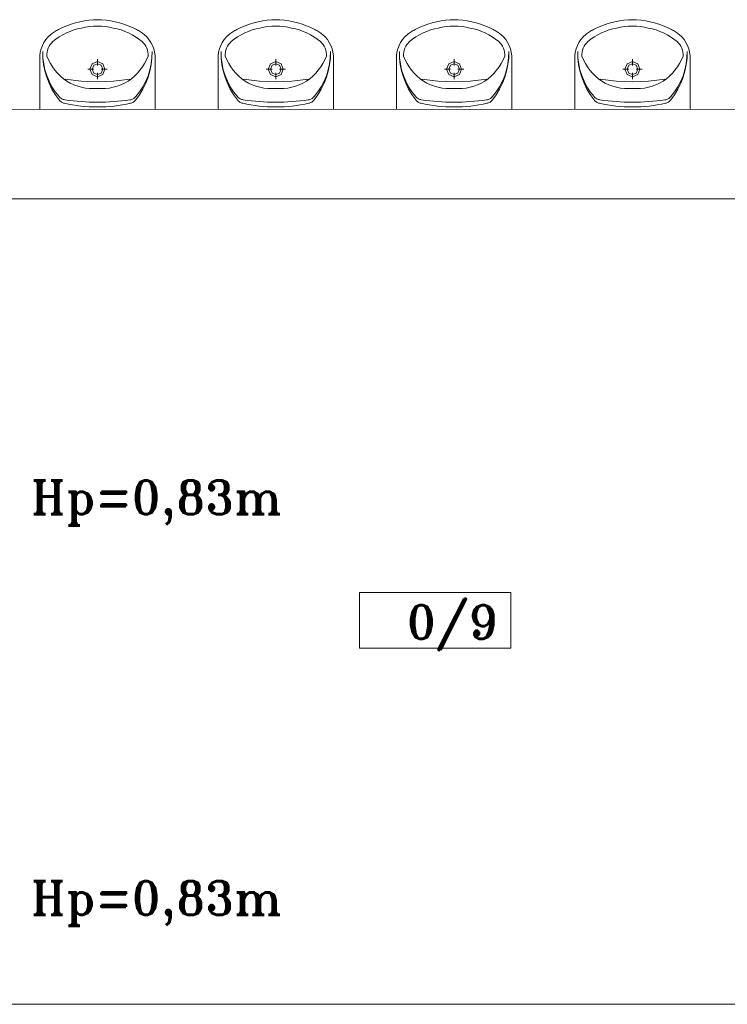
# Model space of a CAD drawing. Header units: millimetres. Extents: x -12354389001 to 271431, y -126469 to 48347.
# Tile 190 of 204: x -69994 to -69657, y 10353 to 10822. Entities that reach past the tile are written whole.
import ezdxf

# ---------------------------------------------------------------- set-up
doc = ezdxf.new("R2010")
doc.units = ezdxf.units.MM
for name, color, linetype, lineweight in [('IS_Text_Odbiornikow_Therm', 7, 'Continuous', 5), ('LINIE PRZEKROJOWE', 7, 'Continuous', 13), ('OPISY', 255, 'Continuous', 9), ('WYPOSAZENIE', 7, 'Continuous', 15)]:
    doc.layers.add(name, color=color, linetype=linetype, lineweight=lineweight)
doc.styles.add('ROMANS-POTROJNY-0-8-W', font='ROMANT.SHX', dxfattribs={"width": 0.8})

# ---------------------------------------------------------------- blocks, each defined once
blk = doc.blocks.new('ffwefw')
at = {"layer": 'LINIE PRZEKROJOWE', "color": 252, "linetype": 'Continuous', "lineweight": 13}
for p, q in [((-69627.84, 10779.39), (-70097.84, 10779.28)), ((-69541.91, 10736.7), (-70004.77, 10736.7)), ((-70004.77, 10352.7), (-69405.77, 10352.7))]:
    blk.add_line(p, q, dxfattribs=at)
at = {"layer": 'OPISY', "color": 252, "linetype": 'Continuous', "lineweight": 13}
for p, q in [((-69832.31, 10522.46), (-69832.31, 10549.09)), ((-69832.31, 10549.09), (-69760.2, 10549.09)), ((-69760.2, 10549.09), (-69760.2, 10522.46)), ((-69760.2, 10522.46), (-69832.31, 10522.46))]:
    blk.add_line(p, q, dxfattribs=at)
at = {"layer": 'WYPOSAZENIE', "color": 7, "linetype": 'Continuous', "lineweight": 13}
for p, q in [((-69984.74, 10779.39), (-69984.74, 10803.23)), ((-69957.23, 10800.26), (-69957.23, 10803.26)), ((-69929.74, 10779.39), (-69929.74, 10803.23)), ((-69899.74, 10779.39), (-69899.74, 10803.23)), ((-69872.23, 10800.26), (-69872.23, 10803.26)), ((-69844.74, 10779.39), (-69844.74, 10803.23)), ((-69814.74, 10779.39), (-69814.74, 10803.23)), ((-69787.23, 10800.26), (-69787.23, 10803.26)), ((-69759.74, 10779.39), (-69759.74, 10803.23)), ((-69729.74, 10779.39), (-69729.74, 10803.23)), ((-69702.23, 10800.26), (-69702.23, 10803.26)), ((-69674.74, 10779.39), (-69674.74, 10803.23)), ((-69961.86, 10798.52), (-69958.93, 10798.52)), ((-69957.23, 10793.77), (-69957.23, 10796.78)), ((-69955.53, 10798.52), (-69952.6, 10798.52)), ((-69876.86, 10798.52), (-69873.93, 10798.52)), ((-69872.23, 10793.77), (-69872.23, 10796.78)), ((-69870.53, 10798.52), (-69867.6, 10798.52)), ((-69791.86, 10798.52), (-69788.93, 10798.52)), ((-69787.23, 10793.77), (-69787.23, 10796.78)), ((-69785.53, 10798.52), (-69782.6, 10798.52)), ((-69706.86, 10798.52), (-69703.93, 10798.52)), ((-69702.23, 10793.77), (-69702.23, 10796.78)), ((-69700.53, 10798.52), (-69697.6, 10798.52))]:
    blk.add_line(p, q, dxfattribs=at)
for points in [[(-69959.17, 10822.1), (-69961.33, 10821.89), (-69963.49, 10821.56), (-69965.62, 10821.13), (-69967.74, 10820.6), (-69969.82, 10819.96), (-69971.88, 10819.22), (-69973.89, 10818.38), (-69975.87, 10817.45)], [(-69959.17, 10822.1), (-69955.32, 10822.1)], [(-69938.62, 10817.45), (-69940.59, 10818.38), (-69942.61, 10819.22), (-69944.66, 10819.96), (-69946.75, 10820.6), (-69948.86, 10821.13), (-69951, 10821.56), (-69953.15, 10821.89), (-69955.32, 10822.1)], [(-69874.17, 10822.1), (-69876.33, 10821.89), (-69878.49, 10821.56), (-69880.62, 10821.13), (-69882.74, 10820.6), (-69884.82, 10819.96), (-69886.88, 10819.22), (-69888.89, 10818.38), (-69890.87, 10817.45)], [(-69874.17, 10822.1), (-69870.32, 10822.1)], [(-69853.62, 10817.45), (-69855.59, 10818.38), (-69857.61, 10819.22), (-69859.66, 10819.96), (-69861.75, 10820.6), (-69863.86, 10821.13), (-69866, 10821.56), (-69868.15, 10821.89), (-69870.32, 10822.1)], [(-69789.17, 10822.1), (-69791.33, 10821.89), (-69793.49, 10821.56), (-69795.62, 10821.13), (-69797.74, 10820.6), (-69799.82, 10819.96), (-69801.88, 10819.22), (-69803.89, 10818.38), (-69805.87, 10817.45)], [(-69789.17, 10822.1), (-69785.32, 10822.1)], [(-69768.62, 10817.45), (-69770.59, 10818.38), (-69772.61, 10819.22), (-69774.66, 10819.96), (-69776.75, 10820.6), (-69778.86, 10821.13), (-69781, 10821.56), (-69783.15, 10821.89), (-69785.32, 10822.1)], [(-69704.17, 10822.1), (-69706.33, 10821.89), (-69708.49, 10821.56), (-69710.62, 10821.13), (-69712.74, 10820.6), (-69714.82, 10819.96), (-69716.88, 10819.22), (-69718.89, 10818.38), (-69720.87, 10817.45)], [(-69704.17, 10822.1), (-69700.32, 10822.1)], [(-69683.62, 10817.45), (-69685.59, 10818.38), (-69687.61, 10819.22), (-69689.66, 10819.96), (-69691.75, 10820.6), (-69693.86, 10821.13), (-69696, 10821.56), (-69698.15, 10821.89), (-69700.32, 10822.1)], [(-69975.87, 10817.45), (-69976.35, 10817.18), (-69976.82, 10816.91), (-69977.29, 10816.63), (-69977.75, 10816.33), (-69978.21, 10816.02), (-69978.65, 10815.7), (-69979.09, 10815.37), (-69979.52, 10815.02)], [(-69964.81, 10818.12), (-69966.67, 10817.72), (-69968.51, 10817.19), (-69970.31, 10816.55), (-69972.07, 10815.8), (-69973.77, 10814.93), (-69975.42, 10813.95), (-69977.01, 10812.86), (-69978.52, 10811.67)], [(-69949.68, 10818.12), (-69951.54, 10818.52), (-69953.43, 10818.81), (-69955.33, 10818.98), (-69957.24, 10819.04), (-69959.15, 10818.98), (-69961.05, 10818.81), (-69962.94, 10818.52), (-69964.81, 10818.12)], [(-69935.96, 10811.67), (-69937.48, 10812.86), (-69939.06, 10813.95), (-69940.71, 10814.93), (-69942.42, 10815.8), (-69944.17, 10816.55), (-69945.97, 10817.19), (-69947.81, 10817.72), (-69949.68, 10818.12)], [(-69934.96, 10815.02), (-69935.39, 10815.37), (-69935.83, 10815.7), (-69936.28, 10816.02), (-69936.73, 10816.33), (-69937.19, 10816.63), (-69937.66, 10816.91), (-69938.14, 10817.18), (-69938.62, 10817.45)], [(-69890.87, 10817.45), (-69891.35, 10817.18), (-69891.82, 10816.91), (-69892.29, 10816.63), (-69892.75, 10816.33), (-69893.21, 10816.02), (-69893.65, 10815.7), (-69894.09, 10815.37), (-69894.52, 10815.02)], [(-69879.81, 10818.12), (-69881.67, 10817.72), (-69883.51, 10817.19), (-69885.31, 10816.55), (-69887.07, 10815.8), (-69888.77, 10814.93), (-69890.42, 10813.95), (-69892.01, 10812.86), (-69893.52, 10811.67)], [(-69864.68, 10818.12), (-69866.54, 10818.52), (-69868.43, 10818.81), (-69870.33, 10818.98), (-69872.24, 10819.04), (-69874.15, 10818.98), (-69876.05, 10818.81), (-69877.94, 10818.52), (-69879.81, 10818.12)], [(-69850.96, 10811.67), (-69852.48, 10812.86), (-69854.06, 10813.95), (-69855.71, 10814.93), (-69857.42, 10815.8), (-69859.17, 10816.55), (-69860.97, 10817.19), (-69862.81, 10817.72), (-69864.68, 10818.12)], [(-69849.96, 10815.02), (-69850.39, 10815.37), (-69850.83, 10815.7), (-69851.28, 10816.02), (-69851.73, 10816.33), (-69852.19, 10816.63), (-69852.66, 10816.91), (-69853.14, 10817.18), (-69853.62, 10817.45)], [(-69805.87, 10817.45), (-69806.35, 10817.18), (-69806.82, 10816.91), (-69807.29, 10816.63), (-69807.75, 10816.33), (-69808.21, 10816.02), (-69808.65, 10815.7), (-69809.09, 10815.37), (-69809.52, 10815.02)], [(-69794.81, 10818.12), (-69796.67, 10817.72), (-69798.51, 10817.19), (-69800.31, 10816.55), (-69802.07, 10815.8), (-69803.77, 10814.93), (-69805.42, 10813.95), (-69807.01, 10812.86), (-69808.52, 10811.67)], [(-69779.68, 10818.12), (-69781.54, 10818.52), (-69783.43, 10818.81), (-69785.33, 10818.98), (-69787.24, 10819.04), (-69789.15, 10818.98), (-69791.05, 10818.81), (-69792.94, 10818.52), (-69794.81, 10818.12)], [(-69765.96, 10811.67), (-69767.48, 10812.86), (-69769.06, 10813.95), (-69770.71, 10814.93), (-69772.42, 10815.8), (-69774.17, 10816.55), (-69775.97, 10817.19), (-69777.81, 10817.72), (-69779.68, 10818.12)], [(-69764.96, 10815.02), (-69765.39, 10815.37), (-69765.83, 10815.7), (-69766.28, 10816.02), (-69766.73, 10816.33), (-69767.19, 10816.63), (-69767.66, 10816.91), (-69768.14, 10817.18), (-69768.62, 10817.45)], [(-69720.87, 10817.45), (-69721.35, 10817.18), (-69721.82, 10816.91), (-69722.29, 10816.63), (-69722.75, 10816.33), (-69723.21, 10816.02), (-69723.65, 10815.7), (-69724.09, 10815.37), (-69724.52, 10815.02)], [(-69709.81, 10818.12), (-69711.67, 10817.72), (-69713.51, 10817.19), (-69715.31, 10816.55), (-69717.07, 10815.8), (-69718.77, 10814.93), (-69720.42, 10813.95), (-69722.01, 10812.86), (-69723.52, 10811.67)], [(-69694.68, 10818.12), (-69696.54, 10818.52), (-69698.43, 10818.81), (-69700.33, 10818.98), (-69702.24, 10819.04), (-69704.15, 10818.98), (-69706.05, 10818.81), (-69707.94, 10818.52), (-69709.81, 10818.12)], [(-69680.96, 10811.67), (-69682.48, 10812.86), (-69684.06, 10813.95), (-69685.71, 10814.93), (-69687.42, 10815.8), (-69689.17, 10816.55), (-69690.97, 10817.19), (-69692.81, 10817.72), (-69694.68, 10818.12)], [(-69679.96, 10815.02), (-69680.39, 10815.37), (-69680.83, 10815.7), (-69681.28, 10816.02), (-69681.73, 10816.33), (-69682.19, 10816.63), (-69682.66, 10816.91), (-69683.14, 10817.18), (-69683.62, 10817.45)], [(-69979.52, 10815.02), (-69980.74, 10813.9), (-69981.81, 10812.63), (-69982.74, 10811.25), (-69983.51, 10809.76), (-69984.09, 10808.2), (-69984.5, 10806.57), (-69984.72, 10804.91), (-69984.74, 10803.23)], [(-69978.52, 10811.67), (-69979.21, 10810.99), (-69979.81, 10810.23), (-69980.32, 10809.41), (-69980.74, 10808.53), (-69981.06, 10807.61), (-69981.27, 10806.65), (-69981.37, 10805.68), (-69981.36, 10804.7)], [(-69933.13, 10804.7), (-69933.12, 10805.68), (-69933.22, 10806.65), (-69933.43, 10807.61), (-69933.74, 10808.53), (-69934.16, 10809.41), (-69934.67, 10810.23), (-69935.28, 10810.99), (-69935.96, 10811.67)], [(-69929.74, 10803.23), (-69929.77, 10804.91), (-69929.98, 10806.57), (-69930.39, 10808.2), (-69930.98, 10809.76), (-69931.74, 10811.25), (-69932.67, 10812.63), (-69933.75, 10813.9), (-69934.96, 10815.02)], [(-69894.52, 10815.02), (-69895.74, 10813.9), (-69896.81, 10812.63), (-69897.74, 10811.25), (-69898.51, 10809.76), (-69899.09, 10808.2), (-69899.5, 10806.57), (-69899.72, 10804.91), (-69899.74, 10803.23)], [(-69893.52, 10811.67), (-69894.21, 10810.99), (-69894.81, 10810.23), (-69895.32, 10809.41), (-69895.74, 10808.53), (-69896.06, 10807.61), (-69896.27, 10806.65), (-69896.37, 10805.68), (-69896.36, 10804.7)], [(-69848.13, 10804.7), (-69848.12, 10805.68), (-69848.22, 10806.65), (-69848.43, 10807.61), (-69848.74, 10808.53), (-69849.16, 10809.41), (-69849.67, 10810.23), (-69850.28, 10810.99), (-69850.96, 10811.67)], [(-69844.74, 10803.23), (-69844.77, 10804.91), (-69844.98, 10806.57), (-69845.39, 10808.2), (-69845.98, 10809.76), (-69846.74, 10811.25), (-69847.67, 10812.63), (-69848.75, 10813.9), (-69849.96, 10815.02)], [(-69809.52, 10815.02), (-69810.74, 10813.9), (-69811.81, 10812.63), (-69812.74, 10811.25), (-69813.51, 10809.76), (-69814.09, 10808.2), (-69814.5, 10806.57), (-69814.72, 10804.91), (-69814.74, 10803.23)], [(-69808.52, 10811.67), (-69809.21, 10810.99), (-69809.81, 10810.23), (-69810.32, 10809.41), (-69810.74, 10808.53), (-69811.06, 10807.61), (-69811.27, 10806.65), (-69811.37, 10805.68), (-69811.36, 10804.7)], [(-69763.13, 10804.7), (-69763.12, 10805.68), (-69763.22, 10806.65), (-69763.43, 10807.61), (-69763.74, 10808.53), (-69764.16, 10809.41), (-69764.67, 10810.23), (-69765.28, 10810.99), (-69765.96, 10811.67)], [(-69759.74, 10803.23), (-69759.77, 10804.91), (-69759.98, 10806.57), (-69760.39, 10808.2), (-69760.98, 10809.76), (-69761.74, 10811.25), (-69762.67, 10812.63), (-69763.75, 10813.9), (-69764.96, 10815.02)], [(-69724.52, 10815.02), (-69725.74, 10813.9), (-69726.81, 10812.63), (-69727.74, 10811.25), (-69728.51, 10809.76), (-69729.09, 10808.2), (-69729.5, 10806.57), (-69729.72, 10804.91), (-69729.74, 10803.23)], [(-69723.52, 10811.67), (-69724.21, 10810.99), (-69724.81, 10810.23), (-69725.32, 10809.41), (-69725.74, 10808.53), (-69726.06, 10807.61), (-69726.27, 10806.65), (-69726.37, 10805.68), (-69726.36, 10804.7)], [(-69678.13, 10804.7), (-69678.12, 10805.68), (-69678.22, 10806.65), (-69678.43, 10807.61), (-69678.74, 10808.53), (-69679.16, 10809.41), (-69679.67, 10810.23), (-69680.28, 10810.99), (-69680.96, 10811.67)], [(-69674.74, 10803.23), (-69674.77, 10804.91), (-69674.98, 10806.57), (-69675.39, 10808.2), (-69675.98, 10809.76), (-69676.74, 10811.25), (-69677.67, 10812.63), (-69678.75, 10813.9), (-69679.96, 10815.02)], [(-69983.32, 10806.92), (-69983.24, 10803.81), (-69982.89, 10800.72), (-69982.28, 10797.67), (-69981.41, 10794.69), (-69980.29, 10791.8), (-69978.93, 10789.02), (-69977.33, 10786.38), (-69975.52, 10783.88)], [(-69983.32, 10806.92), (-69983.23, 10803.99), (-69982.87, 10801.09), (-69982.26, 10798.23), (-69981.39, 10795.44), (-69980.27, 10792.75), (-69978.92, 10790.17), (-69977.35, 10787.73), (-69975.56, 10785.45)], [(-69938.99, 10783.86), (-69937.17, 10786.35), (-69935.57, 10788.99), (-69934.2, 10791.77), (-69933.08, 10794.66), (-69932.21, 10797.64), (-69931.59, 10800.68), (-69931.24, 10803.77), (-69931.16, 10806.88)], [(-69938.95, 10785.42), (-69937.16, 10787.7), (-69935.58, 10790.14), (-69934.22, 10792.72), (-69933.1, 10795.41), (-69932.23, 10798.2), (-69931.61, 10801.05), (-69931.26, 10803.96), (-69931.16, 10806.88)], [(-69898.32, 10806.92), (-69898.24, 10803.81), (-69897.89, 10800.72), (-69897.28, 10797.67), (-69896.41, 10794.69), (-69895.29, 10791.8), (-69893.93, 10789.02), (-69892.33, 10786.38), (-69890.52, 10783.88)], [(-69898.32, 10806.92), (-69898.23, 10803.99), (-69897.87, 10801.09), (-69897.26, 10798.23), (-69896.39, 10795.44), (-69895.27, 10792.75), (-69893.92, 10790.17), (-69892.35, 10787.73), (-69890.56, 10785.45)], [(-69853.99, 10783.86), (-69852.17, 10786.35), (-69850.57, 10788.99), (-69849.2, 10791.77), (-69848.08, 10794.66), (-69847.21, 10797.64), (-69846.59, 10800.68), (-69846.24, 10803.77), (-69846.16, 10806.88)], [(-69853.95, 10785.42), (-69852.16, 10787.7), (-69850.58, 10790.14), (-69849.22, 10792.72), (-69848.1, 10795.41), (-69847.23, 10798.2), (-69846.61, 10801.05), (-69846.26, 10803.96), (-69846.16, 10806.88)], [(-69813.32, 10806.92), (-69813.24, 10803.81), (-69812.89, 10800.72), (-69812.28, 10797.67), (-69811.41, 10794.69), (-69810.29, 10791.8), (-69808.93, 10789.02), (-69807.33, 10786.38), (-69805.52, 10783.88)], [(-69813.32, 10806.92), (-69813.23, 10803.99), (-69812.87, 10801.09), (-69812.26, 10798.23), (-69811.39, 10795.44), (-69810.27, 10792.75), (-69808.92, 10790.17), (-69807.35, 10787.73), (-69805.56, 10785.45)], [(-69768.99, 10783.86), (-69767.17, 10786.35), (-69765.57, 10788.99), (-69764.2, 10791.77), (-69763.08, 10794.66), (-69762.21, 10797.64), (-69761.59, 10800.68), (-69761.24, 10803.77), (-69761.16, 10806.88)], [(-69768.95, 10785.42), (-69767.16, 10787.7), (-69765.58, 10790.14), (-69764.22, 10792.72), (-69763.1, 10795.41), (-69762.23, 10798.2), (-69761.61, 10801.05), (-69761.26, 10803.96), (-69761.16, 10806.88)], [(-69728.32, 10806.92), (-69728.24, 10803.81), (-69727.89, 10800.72), (-69727.28, 10797.67), (-69726.41, 10794.69), (-69725.29, 10791.8), (-69723.93, 10789.02), (-69722.33, 10786.38), (-69720.52, 10783.88)], [(-69728.32, 10806.92), (-69728.23, 10803.99), (-69727.87, 10801.09), (-69727.26, 10798.23), (-69726.39, 10795.44), (-69725.27, 10792.75), (-69723.92, 10790.17), (-69722.35, 10787.73), (-69720.56, 10785.45)], [(-69683.99, 10783.86), (-69682.17, 10786.35), (-69680.57, 10788.99), (-69679.2, 10791.77), (-69678.08, 10794.66), (-69677.21, 10797.64), (-69676.59, 10800.68), (-69676.24, 10803.77), (-69676.16, 10806.88)], [(-69683.95, 10785.42), (-69682.16, 10787.7), (-69680.58, 10790.14), (-69679.22, 10792.72), (-69678.1, 10795.41), (-69677.23, 10798.2), (-69676.61, 10801.05), (-69676.26, 10803.96), (-69676.16, 10806.88)], [(-69981.36, 10804.7), (-69980.59, 10802.92), (-69979.69, 10801.2), (-69978.66, 10799.56), (-69977.51, 10798), (-69976.25, 10796.54), (-69974.88, 10795.19), (-69973.41, 10793.95), (-69971.85, 10792.83)], [(-69942.63, 10792.83), (-69941.07, 10793.95), (-69939.6, 10795.19), (-69938.23, 10796.54), (-69936.97, 10798), (-69935.82, 10799.56), (-69934.79, 10801.2), (-69933.89, 10802.92), (-69933.13, 10804.7)], [(-69896.36, 10804.7), (-69895.59, 10802.92), (-69894.69, 10801.2), (-69893.66, 10799.56), (-69892.51, 10798), (-69891.25, 10796.54), (-69889.88, 10795.19), (-69888.41, 10793.95), (-69886.85, 10792.83)], [(-69857.63, 10792.83), (-69856.07, 10793.95), (-69854.6, 10795.19), (-69853.23, 10796.54), (-69851.97, 10798), (-69850.82, 10799.56), (-69849.79, 10801.2), (-69848.89, 10802.92), (-69848.13, 10804.7)], [(-69811.36, 10804.7), (-69810.59, 10802.92), (-69809.69, 10801.2), (-69808.66, 10799.56), (-69807.51, 10798), (-69806.25, 10796.54), (-69804.88, 10795.19), (-69803.41, 10793.95), (-69801.85, 10792.83)], [(-69772.63, 10792.83), (-69771.07, 10793.95), (-69769.6, 10795.19), (-69768.23, 10796.54), (-69766.97, 10798), (-69765.82, 10799.56), (-69764.79, 10801.2), (-69763.89, 10802.92), (-69763.13, 10804.7)], [(-69726.36, 10804.7), (-69725.59, 10802.92), (-69724.69, 10801.2), (-69723.66, 10799.56), (-69722.51, 10798), (-69721.25, 10796.54), (-69719.88, 10795.19), (-69718.41, 10793.95), (-69716.85, 10792.83)], [(-69687.63, 10792.83), (-69686.07, 10793.95), (-69684.6, 10795.19), (-69683.23, 10796.54), (-69681.97, 10798), (-69680.82, 10799.56), (-69679.79, 10801.2), (-69678.89, 10802.92), (-69678.13, 10804.7)], [(-69972.62, 10793.74), (-69968.79, 10793.21), (-69964.95, 10792.83), (-69961.09, 10792.6), (-69957.23, 10792.52), (-69953.37, 10792.6), (-69949.52, 10792.83), (-69945.67, 10793.21), (-69941.84, 10793.74)], [(-69971.85, 10792.83), (-69970.18, 10791.88), (-69968.45, 10791.08), (-69966.65, 10790.41), (-69964.82, 10789.89), (-69962.95, 10789.52), (-69961.05, 10789.3), (-69959.15, 10789.23), (-69957.24, 10789.31)], [(-69957.24, 10789.31), (-69955.34, 10789.23), (-69953.43, 10789.3), (-69951.54, 10789.52), (-69949.67, 10789.89), (-69947.83, 10790.41), (-69946.04, 10791.08), (-69944.3, 10791.88), (-69942.63, 10792.83)], [(-69887.62, 10793.74), (-69883.79, 10793.21), (-69879.95, 10792.83), (-69876.09, 10792.6), (-69872.23, 10792.52), (-69868.37, 10792.6), (-69864.52, 10792.83), (-69860.67, 10793.21), (-69856.84, 10793.74)], [(-69886.85, 10792.83), (-69885.18, 10791.88), (-69883.45, 10791.08), (-69881.65, 10790.41), (-69879.82, 10789.89), (-69877.95, 10789.52), (-69876.05, 10789.3), (-69874.15, 10789.23), (-69872.24, 10789.31)], [(-69872.24, 10789.31), (-69870.34, 10789.23), (-69868.43, 10789.3), (-69866.54, 10789.52), (-69864.67, 10789.89), (-69862.83, 10790.41), (-69861.04, 10791.08), (-69859.3, 10791.88), (-69857.63, 10792.83)], [(-69802.62, 10793.74), (-69798.79, 10793.21), (-69794.95, 10792.83), (-69791.09, 10792.6), (-69787.23, 10792.52), (-69783.37, 10792.6), (-69779.52, 10792.83), (-69775.67, 10793.21), (-69771.84, 10793.74)], [(-69801.85, 10792.83), (-69800.18, 10791.88), (-69798.45, 10791.08), (-69796.65, 10790.41), (-69794.82, 10789.89), (-69792.95, 10789.52), (-69791.05, 10789.3), (-69789.15, 10789.23), (-69787.24, 10789.31)], [(-69787.24, 10789.31), (-69785.34, 10789.23), (-69783.43, 10789.3), (-69781.54, 10789.52), (-69779.67, 10789.89), (-69777.83, 10790.41), (-69776.04, 10791.08), (-69774.3, 10791.88), (-69772.63, 10792.83)], [(-69717.62, 10793.74), (-69713.79, 10793.21), (-69709.95, 10792.83), (-69706.09, 10792.6), (-69702.23, 10792.52), (-69698.37, 10792.6), (-69694.52, 10792.83), (-69690.67, 10793.21), (-69686.84, 10793.74)], [(-69716.85, 10792.83), (-69715.18, 10791.88), (-69713.45, 10791.08), (-69711.65, 10790.41), (-69709.82, 10789.89), (-69707.95, 10789.52), (-69706.05, 10789.3), (-69704.15, 10789.23), (-69702.24, 10789.31)], [(-69702.24, 10789.31), (-69700.34, 10789.23), (-69698.43, 10789.3), (-69696.54, 10789.52), (-69694.67, 10789.89), (-69692.83, 10790.41), (-69691.04, 10791.08), (-69689.3, 10791.88), (-69687.63, 10792.83)], [(-69975.56, 10785.45), (-69975.27, 10785.15), (-69974.97, 10784.87), (-69974.64, 10784.63), (-69974.29, 10784.42), (-69973.92, 10784.24), (-69973.54, 10784.09), (-69973.15, 10783.98), (-69972.75, 10783.9)], [(-69975.52, 10783.88), (-69975.26, 10783.59), (-69974.99, 10783.33), (-69974.69, 10783.08), (-69974.38, 10782.86), (-69974.05, 10782.67), (-69973.7, 10782.51), (-69973.35, 10782.38), (-69972.98, 10782.28)], [(-69972.98, 10782.28), (-69971.04, 10781.86), (-69969.09, 10781.49), (-69967.13, 10781.19), (-69965.16, 10780.94), (-69963.19, 10780.75), (-69961.21, 10780.62), (-69959.23, 10780.55), (-69957.24, 10780.53)], [(-69972.75, 10783.9), (-69970.82, 10783.64), (-69968.89, 10783.42), (-69966.95, 10783.23), (-69965.01, 10783.07), (-69963.07, 10782.94), (-69961.13, 10782.85), (-69959.19, 10782.79), (-69957.24, 10782.76)], [(-69957.27, 10782.76), (-69955.32, 10782.78), (-69953.38, 10782.84), (-69951.43, 10782.93), (-69949.49, 10783.06), (-69947.55, 10783.21), (-69945.62, 10783.4), (-69943.69, 10783.62), (-69941.76, 10783.88)], [(-69941.76, 10783.88), (-69941.36, 10783.96), (-69940.97, 10784.07), (-69940.58, 10784.21), (-69940.22, 10784.39), (-69939.87, 10784.61), (-69939.54, 10784.85), (-69939.23, 10785.12), (-69938.95, 10785.42)], [(-69941.53, 10782.26), (-69941.16, 10782.36), (-69940.8, 10782.49), (-69940.46, 10782.65), (-69940.13, 10782.84), (-69939.81, 10783.06), (-69939.52, 10783.3), (-69939.24, 10783.57), (-69938.99, 10783.86)], [(-69890.56, 10785.45), (-69890.27, 10785.15), (-69889.97, 10784.87), (-69889.64, 10784.63), (-69889.29, 10784.42), (-69888.92, 10784.24), (-69888.54, 10784.09), (-69888.15, 10783.98), (-69887.75, 10783.9)], [(-69890.52, 10783.88), (-69890.26, 10783.59), (-69889.99, 10783.33), (-69889.69, 10783.08), (-69889.38, 10782.86), (-69889.05, 10782.67), (-69888.7, 10782.51), (-69888.35, 10782.38), (-69887.98, 10782.28)], [(-69887.98, 10782.28), (-69886.04, 10781.86), (-69884.09, 10781.49), (-69882.13, 10781.19), (-69880.16, 10780.94), (-69878.19, 10780.75), (-69876.21, 10780.62), (-69874.23, 10780.55), (-69872.24, 10780.53)], [(-69887.75, 10783.9), (-69885.82, 10783.64), (-69883.89, 10783.42), (-69881.95, 10783.23), (-69880.01, 10783.07), (-69878.07, 10782.94), (-69876.13, 10782.85), (-69874.19, 10782.79), (-69872.24, 10782.76)], [(-69872.27, 10782.76), (-69870.32, 10782.78), (-69868.38, 10782.84), (-69866.43, 10782.93), (-69864.49, 10783.06), (-69862.55, 10783.21), (-69860.62, 10783.4), (-69858.69, 10783.62), (-69856.76, 10783.88)], [(-69856.76, 10783.88), (-69856.36, 10783.96), (-69855.97, 10784.07), (-69855.58, 10784.21), (-69855.22, 10784.39), (-69854.87, 10784.61), (-69854.54, 10784.85), (-69854.23, 10785.12), (-69853.95, 10785.42)], [(-69856.53, 10782.26), (-69856.16, 10782.36), (-69855.8, 10782.49), (-69855.46, 10782.65), (-69855.13, 10782.84), (-69854.81, 10783.06), (-69854.52, 10783.3), (-69854.24, 10783.57), (-69853.99, 10783.86)], [(-69805.56, 10785.45), (-69805.27, 10785.15), (-69804.97, 10784.87), (-69804.64, 10784.63), (-69804.29, 10784.42), (-69803.92, 10784.24), (-69803.54, 10784.09), (-69803.15, 10783.98), (-69802.75, 10783.9)], [(-69805.52, 10783.88), (-69805.26, 10783.59), (-69804.99, 10783.33), (-69804.69, 10783.08), (-69804.38, 10782.86), (-69804.05, 10782.67), (-69803.7, 10782.51), (-69803.35, 10782.38), (-69802.98, 10782.28)], [(-69802.98, 10782.28), (-69801.04, 10781.86), (-69799.09, 10781.49), (-69797.13, 10781.19), (-69795.16, 10780.94), (-69793.19, 10780.75), (-69791.21, 10780.62), (-69789.23, 10780.55), (-69787.24, 10780.53)], [(-69802.75, 10783.9), (-69800.82, 10783.64), (-69798.89, 10783.42), (-69796.95, 10783.23), (-69795.01, 10783.07), (-69793.07, 10782.94), (-69791.13, 10782.85), (-69789.19, 10782.79), (-69787.24, 10782.76)], [(-69787.27, 10782.76), (-69785.32, 10782.78), (-69783.38, 10782.84), (-69781.43, 10782.93), (-69779.49, 10783.06), (-69777.55, 10783.21), (-69775.62, 10783.4), (-69773.69, 10783.62), (-69771.76, 10783.88)], [(-69771.76, 10783.88), (-69771.36, 10783.96), (-69770.97, 10784.07), (-69770.58, 10784.21), (-69770.22, 10784.39), (-69769.87, 10784.61), (-69769.54, 10784.85), (-69769.23, 10785.12), (-69768.95, 10785.42)], [(-69771.53, 10782.26), (-69771.16, 10782.36), (-69770.8, 10782.49), (-69770.46, 10782.65), (-69770.13, 10782.84), (-69769.81, 10783.06), (-69769.52, 10783.3), (-69769.24, 10783.57), (-69768.99, 10783.86)], [(-69720.56, 10785.45), (-69720.27, 10785.15), (-69719.97, 10784.87), (-69719.64, 10784.63), (-69719.29, 10784.42), (-69718.92, 10784.24), (-69718.54, 10784.09), (-69718.15, 10783.98), (-69717.75, 10783.9)], [(-69720.52, 10783.88), (-69720.26, 10783.59), (-69719.99, 10783.33), (-69719.69, 10783.08), (-69719.38, 10782.86), (-69719.05, 10782.67), (-69718.7, 10782.51), (-69718.35, 10782.38), (-69717.98, 10782.28)], [(-69717.98, 10782.28), (-69716.04, 10781.86), (-69714.09, 10781.49), (-69712.13, 10781.19), (-69710.16, 10780.94), (-69708.19, 10780.75), (-69706.21, 10780.62), (-69704.23, 10780.55), (-69702.24, 10780.53)], [(-69717.75, 10783.9), (-69715.82, 10783.64), (-69713.89, 10783.42), (-69711.95, 10783.23), (-69710.01, 10783.07), (-69708.07, 10782.94), (-69706.13, 10782.85), (-69704.19, 10782.79), (-69702.24, 10782.76)], [(-69702.27, 10782.76), (-69700.32, 10782.78), (-69698.38, 10782.84), (-69696.43, 10782.93), (-69694.49, 10783.06), (-69692.55, 10783.21), (-69690.62, 10783.4), (-69688.69, 10783.62), (-69686.76, 10783.88)], [(-69686.76, 10783.88), (-69686.36, 10783.96), (-69685.97, 10784.07), (-69685.58, 10784.21), (-69685.22, 10784.39), (-69684.87, 10784.61), (-69684.54, 10784.85), (-69684.23, 10785.12), (-69683.95, 10785.42)], [(-69686.53, 10782.26), (-69686.16, 10782.36), (-69685.8, 10782.49), (-69685.46, 10782.65), (-69685.13, 10782.84), (-69684.81, 10783.06), (-69684.52, 10783.3), (-69684.24, 10783.57), (-69683.99, 10783.86)], [(-69957.27, 10780.53), (-69955.29, 10780.55), (-69953.3, 10780.62), (-69951.32, 10780.74), (-69949.35, 10780.93), (-69947.38, 10781.17), (-69945.42, 10781.48), (-69943.47, 10781.84), (-69941.53, 10782.26)], [(-69872.27, 10780.53), (-69870.29, 10780.55), (-69868.3, 10780.62), (-69866.32, 10780.74), (-69864.35, 10780.93), (-69862.38, 10781.17), (-69860.42, 10781.48), (-69858.47, 10781.84), (-69856.53, 10782.26)], [(-69787.27, 10780.53), (-69785.29, 10780.55), (-69783.3, 10780.62), (-69781.32, 10780.74), (-69779.35, 10780.93), (-69777.38, 10781.17), (-69775.42, 10781.48), (-69773.47, 10781.84), (-69771.53, 10782.26)], [(-69702.27, 10780.53), (-69700.29, 10780.55), (-69698.3, 10780.62), (-69696.32, 10780.74), (-69694.35, 10780.93), (-69692.38, 10781.17), (-69690.42, 10781.48), (-69688.47, 10781.84), (-69686.53, 10782.26)]]:
    blk.add_lwpolyline(points, dxfattribs=at)
for points in [[(-69957.23, 10794.87), (-69954.71, 10795.94), (-69953.67, 10798.52), (-69954.71, 10801.1), (-69957.23, 10802.17), (-69959.75, 10801.1), (-69960.8, 10798.52), (-69959.75, 10795.94)], [(-69957.23, 10795.91), (-69955.43, 10796.67), (-69954.68, 10798.52), (-69955.43, 10800.36), (-69957.23, 10801.13), (-69959.03, 10800.36), (-69959.78, 10798.52), (-69959.03, 10796.67)], [(-69872.23, 10794.87), (-69869.71, 10795.94), (-69868.67, 10798.52), (-69869.71, 10801.1), (-69872.23, 10802.17), (-69874.75, 10801.1), (-69875.8, 10798.52), (-69874.75, 10795.94)], [(-69872.23, 10795.91), (-69870.43, 10796.67), (-69869.68, 10798.52), (-69870.43, 10800.36), (-69872.23, 10801.13), (-69874.03, 10800.36), (-69874.78, 10798.52), (-69874.03, 10796.67)], [(-69787.23, 10794.87), (-69784.71, 10795.94), (-69783.67, 10798.52), (-69784.71, 10801.1), (-69787.23, 10802.17), (-69789.75, 10801.1), (-69790.8, 10798.52), (-69789.75, 10795.94)], [(-69787.23, 10795.91), (-69785.43, 10796.67), (-69784.68, 10798.52), (-69785.43, 10800.36), (-69787.23, 10801.13), (-69789.03, 10800.36), (-69789.78, 10798.52), (-69789.03, 10796.67)], [(-69702.23, 10794.87), (-69699.71, 10795.94), (-69698.67, 10798.52), (-69699.71, 10801.1), (-69702.23, 10802.17), (-69704.75, 10801.1), (-69705.8, 10798.52), (-69704.75, 10795.94)], [(-69702.23, 10795.91), (-69700.43, 10796.67), (-69699.68, 10798.52), (-69700.43, 10800.36), (-69702.23, 10801.13), (-69704.03, 10800.36), (-69704.78, 10798.52), (-69704.03, 10796.67)]]:
    blk.add_lwpolyline(points, close=True, dxfattribs=at)
at = {"layer": 'OPISY', "color": 252, "linetype": 'Continuous', "lineweight": 13, "ltscale": 0.15, "style": 'ROMANS-POTROJNY-0-8-W'}
for p in [(-69988.92, 10586.37), (-69988.92, 10395.37)]:
    blk.add_text('Hp=0,83m', height=16, dxfattribs=at).set_placement(p)
at = {"layer": 'OPISY', "color": 252, "linetype": 'Continuous', "lineweight": 13, "style": 'ROMANS-POTROJNY-0-8-W'}
blk.add_text('0/9', height=16, dxfattribs=at).set_placement((-69809.74, 10526.95))

msp = doc.modelspace()

# ---------------------------------------------------------------- block references
at = {"layer": 'IS_Text_Odbiornikow_Therm', "color": 7, "ltscale": 0.5}
msp.add_blockref('ffwefw', (0, 0), dxfattribs=at)

doc.saveas('drawing.dxf')
